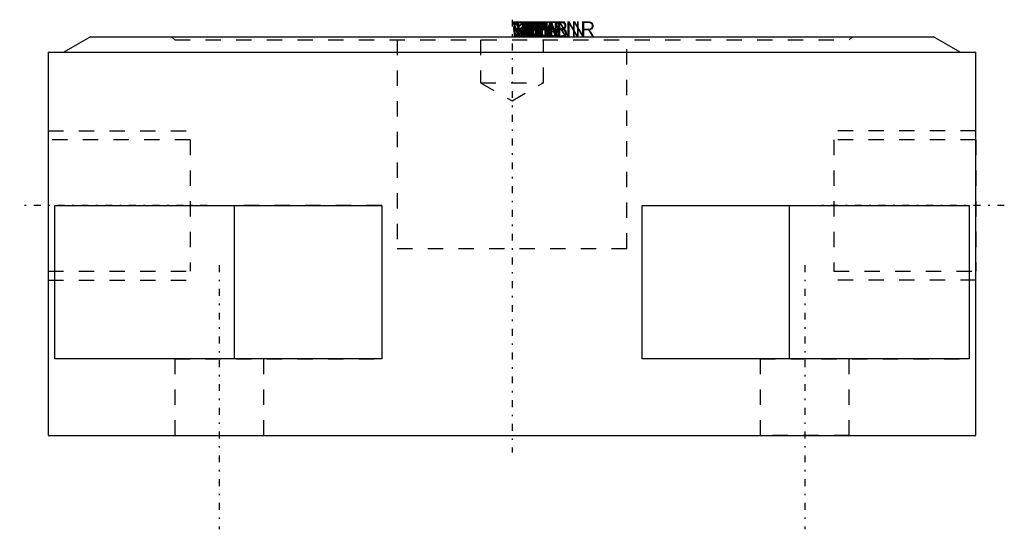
# Model space of a CAD drawing. Extents: x -32.1 to 32.1, y -32.1 to 1.1.
import ezdxf

# ---------------------------------------------------------------- set-up
doc = ezdxf.new("R2010")
doc.units = 0
for name, pattern in [('CNS_CENTER', [1.5, 0.45, -0.5, 0.05, -0.5]), ('CNS_DASHED', [2, 1, -1]), ('CNS_SOLID', [0])]:
    doc.linetypes.add(name, pattern=pattern)
for name, color, linetype in [('ATTRIB', 7, 'CONTINUOUS'), ('CENTER', 7, 'CNS_CENTER'), ('HIDDEN', 7, 'CNS_DASHED'), ('THREAD', 7, 'CNS_SOLID'), ('VIS', 7, 'CNS_SOLID')]:
    doc.layers.add(name, color=color, linetype=linetype)

msp = doc.modelspace()

# ---------------------------------------------------------------- linework, layer by layer
at = {"layer": 'CENTER'}
for p, q in [((0, 1.111), (0, -27.111)), ((-19.889, -11), (-32.111, -11)), ((32.111, -11), (19.889, -11)), ((-19.092, -14.889), (-19.092, -32.111)), ((19.092, -14.889), (19.092, -32.111))]:
    msp.add_line(p, q, dxfattribs=at)
at = {"layer": 'HIDDEN'}
for p, q in [((-22.2, 0), (-22, -0.2)), ((22, -0.2), (22.2, 0)), ((-22, -0.2), (22, -0.2)), ((-7.5, -0.2), (-7.5, -13.8)), ((-2.05, -0.2), (-2.05, -3)), ((2.05, -3), (2.05, -0.2)), ((7.5, -13.8), (7.5, -0.2)), ((-29.232, -1), (29.232, -1)), ((-2.05, -3), (0, -4.184)), ((-2.05, -3), (2.05, -3)), ((0, -4.184), (2.05, -3)), ((-21, -6.717), (-30.25, -6.717)), ((-21, -6.717), (-21, -15.283)), ((30.25, -6.717), (21, -6.717)), ((21, -6.717), (21, -15.283)), ((30.25, -6.717), (30.25, -15.283)), ((-8.5, -11), (-18.104, -11)), ((18.104, -11), (29.812, -11)), ((-7.5, -13.8), (7.5, -13.8)), ((-30.25, -15.283), (-21, -15.283)), ((21, -15.283), (30.25, -15.283)), ((-21.992, -21), (-21.992, -26)), ((-21.992, -21), (-8.5, -21)), ((-16.192, -26), (-16.192, -21)), ((16.192, -21), (16.192, -26)), ((16.192, -21), (29.812, -21)), ((21.992, -26), (21.992, -21)), ((-21.992, -26), (-16.192, -26)), ((21.992, -26), (16.192, -26))]:
    msp.add_line(p, q, dxfattribs=at)
at = {"layer": 'THREAD', "linetype": 'CNS_DASHED'}
for p, q in [((-30.25, -6.136), (-21, -6.136)), ((30.25, -6.136), (21, -6.136)), ((-30.25, -15.864), (-21, -15.864)), ((30.25, -15.864), (21, -15.864))]:
    msp.add_line(p, q, dxfattribs=at)
at = {"layer": 'VIS'}
for p, q in [((-27.5, 0), (-29.232, -1)), ((-27.5, 0), (27.5, 0)), ((29.232, -1), (27.5, 0)), ((-30.25, -1), (-30.25, -26)), ((-30.25, -1), (30.25, -1)), ((30.25, -26), (30.25, -1)), ((-29.812, -11), (-8.5, -11)), ((-29.812, -21), (-29.812, -11)), ((-18.104, -21), (-18.104, -11)), ((-8.5, -11), (-8.5, -21)), ((8.5, -11), (29.812, -11)), ((8.5, -21), (8.5, -11)), ((18.104, -21), (18.104, -11)), ((29.812, -11), (29.812, -21)), ((-8.5, -21), (-29.812, -21)), ((29.812, -21), (8.5, -21)), ((-30.25, -26), (30.25, -26))]:
    msp.add_line(p, q, dxfattribs=at)
at = {"layer": 'VIS', "extrusion": (0, 1, 0)}
msp.add_point((0, 0), dxfattribs=at)

# ---------------------------------------------------------------- texts
at = {"layer": 'ATTRIB', "flags": 9}
for tag, s in [('VERS', '3'), ('TDN', '13.600'), ('GR', 'K5'), ('GEW', '300'), ('GNENN', '9.728'), ('BESTNR', '306175'), ('DS', '4.100'), ('NB', 'AMF306175'), ('NN', 'AMF 6370AAR K5'), ('NT', 'Suface-mounted clamping module, round'), ('LINA', 'AMF306175'), ('ENTR', 'Pneumatisch'), ('EK', '1,5'), ('HK', '13'), ('B', '5.8'), ('D', '62'), ('DB', '54'), ('DN', '15'), ('HA', '26'), ('K', '15'), ('R', ' G 1/8'), ('LK', '36'), ('H', '5.000'), ('KT', 'DUMMY')]:
    msp.add_attdef(tag, (0, 0), s, height=1, dxfattribs=at)

doc.saveas('drawing.dxf')
